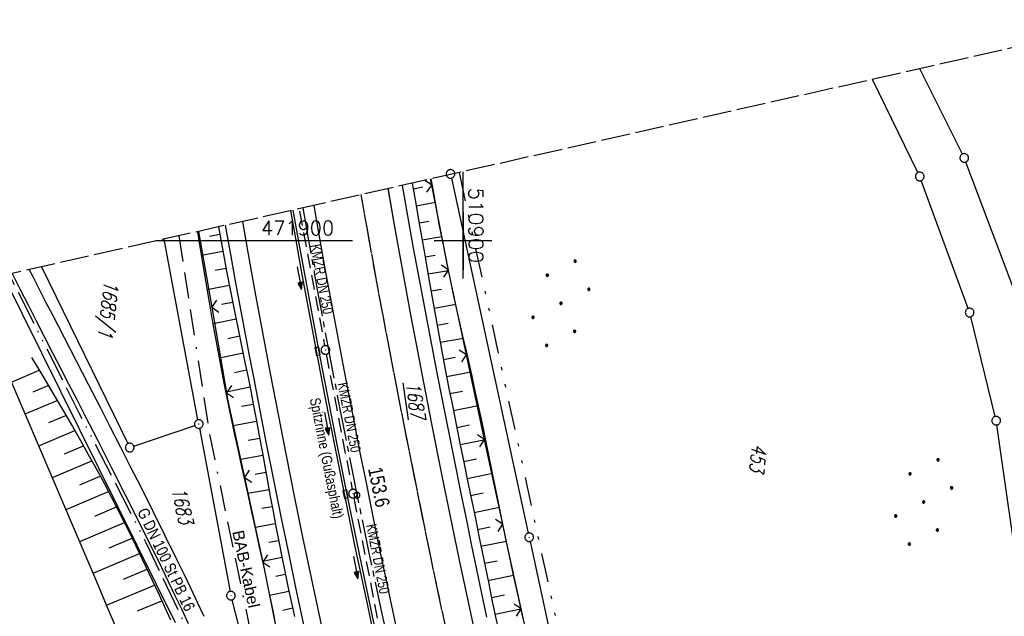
# Model space of a CAD drawing. Extents: x 510737 to 511220, y 470973 to 471938.
# Tile 24 of 25: x 510823 to 510994, y 471835 to 471938. Entities that reach past the tile are written whole.
import ezdxf
from ezdxf.enums import TextEntityAlignment as Align

# ---------------------------------------------------------------- set-up
doc = ezdxf.new("R2010")
doc.units = 0
doc.header["$LTSCALE"] = 10
doc.header["$MEASUREMENT"] = 0
for name, pattern in [('ACAD_ISO13W100', [37, 12, -3, 12, -3, 0.5, -3, 0.5, -3]), ('ACAD_ISO16W100', [73, 15, -6.5, 15, -6.5, 15, -7, 1, -7]), ('ACHSE', [5.5, 4, -0.5, 0.5, -0.5]), ('LT00', [0]), ('LT05', [0.7, 0.5, -0.2]), ('LT09', [0.54, 0.2, -0.1, 0.02, -0.1, 0.02, -0.1]), ('LT14', [0.6, 0.5, -0.1]), ('STRICHLINIE2', [0.375, 0.25, -0.125])]:
    doc.linetypes.add(name, pattern=pattern)
doc.layers.get('0').update_dxf_attribs({"linetype": 'LT00'})
for name, color, linetype in [('-AX-020', 250, 'ACHSE'), ('-Halt-Pfeil', 4, 'LT00'), ('-Haltung', 182, 'STRICHLINIE2'), ('-Haltungsbeschriftung', 182, 'LT00'), ('-ST-20-1', 250, 'LT00'), ('BAB-KABEL', 220, 'ACAD_ISO16W100'), ('BAB-KABEL_TEXT', 221, 'Continuous'), ('DFK_AB_FLNR', 7, 'Continuous'), ('DFK_AB_L', 21, 'LT00'), ('DFK_AB_P', 7, 'LT00'), ('DFK_FLUR_NR', 250, 'LT00'), ('DFK_GZPKT', 250, 'LT00'), ('DFK_KATASTER', 250, 'LT00'), ('DFK_NUTZUNG', 250, 'LT00'), ('GASLTG', 250, 'ACAD_ISO13W100'), ('GASLTG_TEXT', 250, 'Continuous'), ('GEMARKUNGSGRENZE', 3, 'LT09'), ('RINNE_TEXT', 11, 'Continuous'), ('V94_AFBR_BAB', 250, 'LT00'), ('V94_BOESCH', 250, 'LT00'), ('V94_BOSCHUNG', 250, 'LT00'), ('V94_KA_PRUF', 182, 'LT00'), ('V94_LD_MARK', 250, 'LT00'), ('V94_LG_MARK', 250, 'LT05'), ('V94_RASTER', 250, 'LT00'), ('V94_RINNE', 182, 'LT00'), ('V94_SINKK', 182, 'LT00'), ('V94_ZAUN', 40, 'LT00'), ('V95_AFBR_BAB', 250, 'LT00'), ('V95_BOESCH', 250, 'LT00'), ('V95_BOSCHUNG', 250, 'LT00'), ('V95_KA_PRUF', 182, 'LT00'), ('V95_LD_MARK', 250, 'LT00'), ('V95_LG_MARK', 250, 'LT05'), ('V95_RASTER', 250, 'LT00'), ('V95_RINNE', 182, 'LT00'), ('V95_SINKK', 182, 'LT00'), ('V95_ZAUN', 40, 'LT00')]:
    doc.layers.add(name, color=color, linetype=linetype)
doc.layers.add('-BLATT_95-RAND', color=7, linetype='LT14', plot=False)
doc.styles.add('Arial', font='ARIAL.TTF')
doc.styles.add('Beschrift', font='ARIAL.TTF')
doc.styles.add('Haltungsbeschriftung', font='ARIAL.TTF', dxfattribs={"width": 0.75})
doc.styles.get("Standard").update_dxf_attribs({"font": 'romans.shx'})
doc.styles.add('Versorgungsltg', font='ARIAL.TTF', dxfattribs={"width": 0.8, "height": 2})

# ---------------------------------------------------------------- blocks, each defined once
blk = doc.blocks.new('SYMB7010')
at = {"color": 0, "linetype": 'ByBlock'}
for points in [[(-0.031408, 0.499213), (-0.093728, 0.49134), (-0.15457, 0.475719), (-0.212975, 0.452595), (-0.268021, 0.422333), (-0.31884, 0.385411), (-0.36463, 0.342411), (-0.40467, 0.29401), (-0.438329, 0.240973), (-0.465074, 0.184136), (-0.484486, 0.124395), (-0.496256, 0.062692), (-0.5002, 0)], [(-0.5002, 0), (-0.496256, -0.062692), (-0.484486, -0.124395), (-0.465075, -0.184136), (-0.438329, -0.240973), (-0.404671, -0.29401), (-0.36463, -0.342411), (-0.31884, -0.385411), (-0.268021, -0.422333), (-0.212975, -0.452595), (-0.154571, -0.475719), (-0.093728, -0.49134), (-0.031408, -0.499213), (0.031408, -0.499213)], [(0.5002, 0), (0.496256, 0.062692), (0.484485, 0.124395), (0.465074, 0.184136), (0.438329, 0.240973), (0.40467, 0.29401), (0.36463, 0.342411), (0.31884, 0.385411), (0.268021, 0.422333), (0.212975, 0.452595), (0.15457, 0.475719), (0.093728, 0.49134), (0.031408, 0.499213), (-0.031408, 0.499213)], [(0.031408, -0.499213), (0.093728, -0.491341), (0.15457, -0.475719), (0.212975, -0.452595), (0.268021, -0.422333), (0.31884, -0.385411), (0.36463, -0.342411), (0.404671, -0.294011), (0.438329, -0.240974), (0.465075, -0.184136), (0.484486, -0.124395), (0.496256, -0.062692), (0.500201, 0)]]:
    blk.add_lwpolyline(points, dxfattribs=at)
blk = doc.blocks.new('SYMB0003')
at = {"color": 0, "linetype": 'ByBlock'}
for p, q in [((-0.015712, 0), (0.010166, 0.012015)), ((0, -0.021257), (-0.015712, 0)), ((0.010166, 0.012015), (0, -0.021257))]:
    blk.add_line(p, q, dxfattribs=at)
for points in [[(-0.031395, 0.499013), (-0.093691, 0.491144), (-0.154509, 0.475528), (-0.21289, 0.452414), (-0.267913, 0.422164), (-0.318712, 0.385257), (-0.364484, 0.342274), (-0.404509, 0.293893), (-0.438154, 0.240877), (-0.464888, 0.184062), (-0.484292, 0.124345), (-0.496058, 0.062667), (-0.5, 0)], [(-0.5, 0), (-0.496058, -0.062667), (-0.484292, -0.124345), (-0.464888, -0.184062), (-0.438154, -0.240877), (-0.404509, -0.293893), (-0.364485, -0.342274), (-0.318712, -0.385257), (-0.267914, -0.422164), (-0.21289, -0.452414), (-0.154509, -0.475529), (-0.093691, -0.491144), (-0.031395, -0.499014), (0.031395, -0.499014)], [(0.5, 0), (0.496057, 0.062667), (0.484292, 0.124345), (0.464888, 0.184062), (0.438153, 0.240877), (0.404509, 0.293893), (0.364484, 0.342274), (0.318712, 0.385257), (0.267913, 0.422164), (0.21289, 0.452414), (0.154509, 0.475528), (0.093691, 0.491144), (0.031395, 0.499013), (-0.031395, 0.499013)], [(0.031395, -0.499014), (0.093691, -0.491144), (0.154509, -0.475529), (0.21289, -0.452414), (0.267914, -0.422164), (0.318712, -0.385257), (0.364485, -0.342274), (0.404509, -0.293893), (0.438154, -0.240877), (0.464889, -0.184062), (0.484292, -0.124345), (0.496058, -0.062667), (0.5, 0)]]:
    blk.add_lwpolyline(points, dxfattribs=at)
blk = doc.blocks.new('SYMB0002')
at = {"color": 0, "linetype": 'ByBlock'}
for points in [[(-0.031395, 0.499013), (-0.093691, 0.491144), (-0.154509, 0.475528), (-0.21289, 0.452414), (-0.267913, 0.422164), (-0.318712, 0.385257), (-0.364484, 0.342274), (-0.404509, 0.293893), (-0.438154, 0.240877), (-0.464888, 0.184062), (-0.484292, 0.124345), (-0.496058, 0.062667), (-0.5, 0)], [(-0.5, 0), (-0.496058, -0.062667), (-0.484292, -0.124345), (-0.464888, -0.184062), (-0.438154, -0.240877), (-0.404509, -0.293893), (-0.364485, -0.342274), (-0.318712, -0.385257), (-0.267914, -0.422164), (-0.21289, -0.452414), (-0.154509, -0.475529), (-0.093691, -0.491144), (-0.031395, -0.499014), (0.031395, -0.499014)], [(0.5, 0), (0.496057, 0.062667), (0.484292, 0.124345), (0.464888, 0.184062), (0.438153, 0.240877), (0.404509, 0.293893), (0.364484, 0.342274), (0.318712, 0.385257), (0.267913, 0.422164), (0.21289, 0.452414), (0.154509, 0.475528), (0.093691, 0.491144), (0.031395, 0.499013), (-0.031395, 0.499013)], [(0.031395, -0.499014), (0.093691, -0.491144), (0.154509, -0.475529), (0.21289, -0.452414), (0.267914, -0.422164), (0.318712, -0.385257), (0.364485, -0.342274), (0.404509, -0.293893), (0.438154, -0.240877), (0.464889, -0.184062), (0.484292, -0.124345), (0.496058, -0.062667), (0.5, 0)]]:
    blk.add_lwpolyline(points, dxfattribs=at)
blk = doc.blocks.new('SYMB0652')
at = {"color": 0, "linetype": 'ByBlock'}
blk.add_lwpolyline([(-0.15, -0.075), (0.15, -0.075), (0.15, 0.075), (-0.15, 0.075), (-0.15, -0.075)], dxfattribs=at)
blk = doc.blocks.new('SYMB0024')
at = {"color": 0, "linetype": 'ByBlock'}
for p, q in [((-0.5, 0.5), (0, 0)), ((0, 0), (0.5, 0.5))]:
    blk.add_line(p, q, dxfattribs=at)
blk = doc.blocks.new('Ackerland7')
at = {"layer": 'DFK_NUTZUNG', "color": 0, "linetype": 'ByBlock'}
for p, q in [((-4, 3.93), (-4, 3.67)), ((-3.95, 3.63), (-3.95, 3.97)), ((-3.9, 3.99), (-3.9, 3.61)), ((-3.85, 3.6), (-3.85, 4)), ((-3.8, 3.99), (-3.8, 3.61)), ((-3.75, 3.63), (-3.75, 3.97)), ((-3.7, 3.93), (-3.7, 3.67)), ((-3.65, 3.8), (-3.65, 3.8)), ((3.7, 3.93), (3.7, 3.67)), ((3.75, 3.63), (3.75, 3.97)), ((3.8, 3.99), (3.8, 3.61)), ((3.85, 3.6), (3.85, 4)), ((3.9, 3.99), (3.9, 3.61)), ((3.95, 3.63), (3.95, 3.97)), ((4, 3.93), (4, 3.67)), ((4.05, 3.8), (4.05, 3.8)), ((-7.85, 0.13), (-7.85, -0.13)), ((-7.8, -0.17), (-7.8, 0.17)), ((-7.75, 0.19), (-7.75, -0.19)), ((-7.7, -0.2), (-7.7, 0.2)), ((-7.65, 0.19), (-7.65, -0.19)), ((-7.6, -0.17), (-7.6, 0.17)), ((-7.55, 0.13), (-7.55, -0.13)), ((-7.5, 0), (-7.5, 0)), ((-0.15, 0.13), (-0.15, -0.13)), ((-0.1, -0.17), (-0.1, 0.17)), ((-0.05, 0.19), (-0.05, -0.19)), ((0, -0.2), (0, 0.2)), ((0.05, 0.19), (0.05, -0.19)), ((0.1, -0.17), (0.1, 0.17)), ((0.15, 0.13), (0.15, -0.13)), ((0.2, 0), (0.2, 0)), ((7.55, 0.13), (7.55, -0.13)), ((7.6, -0.17), (7.6, 0.17)), ((7.65, 0.19), (7.65, -0.19)), ((7.7, -0.2), (7.7, 0.2)), ((7.75, 0.19), (7.75, -0.19)), ((7.8, -0.17), (7.8, 0.17)), ((7.85, 0.13), (7.85, -0.13)), ((7.9, 0), (7.9, 0)), ((-4, -3.67), (-4, -3.93)), ((-3.95, -3.97), (-3.95, -3.63)), ((-3.9, -3.61), (-3.9, -3.99)), ((-3.85, -4), (-3.85, -3.6)), ((-3.8, -3.61), (-3.8, -3.99)), ((-3.75, -3.97), (-3.75, -3.63)), ((-3.7, -3.67), (-3.7, -3.93)), ((-3.65, -3.8), (-3.65, -3.8)), ((3.7, -3.67), (3.7, -3.93)), ((3.75, -3.97), (3.75, -3.63)), ((3.8, -3.61), (3.8, -3.99)), ((3.85, -4), (3.85, -3.6)), ((3.9, -3.61), (3.9, -3.99)), ((3.95, -3.97), (3.95, -3.63)), ((4, -3.67), (4, -3.93)), ((4.05, -3.8), (4.05, -3.8))]:
    blk.add_line(p, q, dxfattribs=at)
for points in [[(-3.65, 3.8), (-3.67, 3.89), (-3.73, 3.96), (-3.81, 3.99), (-3.89, 3.99), (-3.97, 3.96), (-4.03, 3.89), (-4.05, 3.8), (-4.03, 3.71), (-3.97, 3.64), (-3.89, 3.6), (-3.81, 3.6), (-3.73, 3.64), (-3.67, 3.71), (-3.65, 3.8)], [(4.05, 3.8), (4.03, 3.89), (3.97, 3.96), (3.89, 3.99), (3.81, 3.99), (3.73, 3.96), (3.67, 3.89), (3.65, 3.8), (3.67, 3.71), (3.73, 3.64), (3.81, 3.61), (3.89, 3.61), (3.97, 3.64), (4.03, 3.71), (4.05, 3.8)], [(-7.5, 0), (-7.52, 0.09), (-7.58, 0.16), (-7.66, 0.19), (-7.74, 0.19), (-7.82, 0.16), (-7.88, 0.09), (-7.9, 0)], [(0.2, 0), (0.18, 0.09), (0.12, 0.16), (0.04, 0.19), (-0.04, 0.19), (-0.12, 0.16), (-0.18, 0.09), (-0.2, 0)], [(-0.2, 0), (-0.18, -0.09), (-0.12, -0.16), (-0.04, -0.19), (0.04, -0.19), (0.12, -0.16), (0.18, -0.09), (0.2, 0)], [(7.9, 0), (7.88, 0.09), (7.82, 0.16), (7.74, 0.19), (7.66, 0.19), (7.58, 0.16), (7.52, 0.09), (7.5, 0)], [(7.5, 0), (7.52, -0.09), (7.58, -0.16), (7.66, -0.19), (7.74, -0.19), (7.82, -0.16), (7.88, -0.09), (7.9, 0)], [(-7.9, 0), (-7.88, -0.09), (-7.82, -0.16), (-7.74, -0.19), (-7.66, -0.19), (-7.58, -0.16), (-7.52, -0.09), (-7.5, 0)], [(-3.65, -3.8), (-3.67, -3.71), (-3.73, -3.64), (-3.81, -3.61), (-3.89, -3.61), (-3.97, -3.64), (-4.03, -3.71), (-4.05, -3.8), (-4.03, -3.89), (-3.97, -3.96), (-3.89, -3.99), (-3.81, -3.99), (-3.73, -3.96), (-3.67, -3.89), (-3.65, -3.8)], [(4.05, -3.8), (4.03, -3.71), (3.97, -3.64), (3.89, -3.61), (3.81, -3.61), (3.73, -3.64), (3.67, -3.71), (3.65, -3.8), (3.67, -3.89), (3.73, -3.96), (3.81, -3.99), (3.89, -3.99), (3.97, -3.96), (4.03, -3.89), (4.05, -3.8)]]:
    blk.add_lwpolyline(points, dxfattribs=at)
blk = doc.blocks.new('SYMB0070')
at = {"color": 0, "linetype": 'ByBlock'}
for p, q in [((-0.5, 0), (0.2, 0)), ((0.5, 0), (0.2, 0.1)), ((0.2, 0.1), (0.2, 0)), ((0.468, 0), (0.21, 0.086)), ((0.21, 0.086), (0.21, -0.086)), ((0.21, -0.086), (0.468, 0)), ((0.22, -0.072), (0.437, 0)), ((0.23, -0.058), (0.405, 0)), ((0.24, -0.045), (0.374, 0)), ((0.342, 0), (0.25, 0.031)), ((0.25, 0.031), (0.25, -0.031)), ((0.25, -0.031), (0.342, 0)), ((0.26, -0.017), (0.31, 0)), ((0.27, -0.003), (0.279, 0))]:
    blk.add_line(p, q, dxfattribs=at)
for points in [[(0.2, 0), (0.2, -0.1), (0.5, 0)], [(0.437, 0), (0.22, 0.072), (0.22, -0.072)], [(0.405, 0), (0.23, 0.058), (0.23, -0.058)], [(0.374, 0), (0.24, 0.045), (0.24, -0.045)], [(0.31, 0), (0.26, 0.017), (0.26, -0.017)], [(0.279, 0), (0.27, 0.003), (0.27, -0.003)]]:
    blk.add_lwpolyline(points, dxfattribs=at)

msp = doc.modelspace()

# ---------------------------------------------------------------- linework, layer by layer
at = {"layer": '-AX-020', "ltscale": 0.2, "flags": 128}
msp.add_lwpolyline([(510872.26, 471905.73), (510873.18, 471900.44), (510874.84, 471891.24), (510876.54, 471882.05), (510878.3, 471872.88), (510880.1, 471863.71), (510881.95, 471854.55), (510883.84, 471845.4), (510885.78, 471836.26), (510887.76, 471827.12), (510889.78, 471818), (510891.83, 471808.88), (510893.93, 471799.78), (510896.06, 471790.68), (510898.23, 471781.59), (510900.44, 471772.51), (510902.67, 471763.44), (510904.94, 471754.37), (510907.24, 471745.32), (510909.57, 471736.27), (510911.93, 471727.22), (510914.31, 471718.19), (510916.72, 471709.16), (510919.15, 471700.14), (510921.61, 471691.12), (510924.09, 471682.11), (510926.59, 471673.11), (510929.1, 471664.11), (510931.64, 471655.12), (510934.19, 471646.13), (510936.76, 471637.14), (510939.34, 471628.16), (510941.94, 471619.19), (510944.55, 471610.22), (510947.17, 471601.25), (510949.8, 471592.28), (510952.43, 471583.31), (510955.08, 471574.35), (510957.73, 471565.39), (510960.38, 471556.43), (510963.04, 471547.47), (510967.7, 471531.77), (510970.25, 471523.2), (510975.26, 471506.32), (510980.27, 471489.44), (510985.27, 471472.57), (510990.27, 471455.68), (510995.25, 471438.8), (511000.21, 471421.91), (511005.16, 471405.01), (511010.09, 471388.11), (511014.99, 471371.2), (511019.86, 471354.28), (511024.7, 471337.36), (511029.51, 471320.42), (511034.28, 471303.47), (511039.01, 471286.52), (511043.7, 471269.55), (511048.34, 471252.56), (511052.93, 471235.57), (511057.46, 471218.56), (511061.95, 471201.53), (511066.37, 471184.49), (511070.73, 471167.43), (511075.02, 471150.36), (511079.24, 471133.27), (511083.39, 471116.16), (511086.57, 471102.84), (511090.59, 471085.7), (511094.53, 471068.54), (511098.39, 471051.37), (511102.17, 471034.17), (511105.87, 471016.96), (511107.23, 471010.5)], dxfattribs=at)
at = {"layer": '-BLATT_95-RAND'}
msp.add_lwpolyline([(510736.69, 471875.13), (510940.32, 470972.83), (511220.28, 471036.01), (511016.64, 471938.32), (510736.69, 471875.13)], dxfattribs=at)
at = {"layer": '-Haltung'}
for p, q in [((510871.72, 471905.13), (510876.04, 471881.86)), ((510876.32, 471880.38), (510880.82, 471856.99)), ((510881.1, 471855.52), (510885.6, 471832.4))]:
    msp.add_line(p, q, dxfattribs=at)
at = {"layer": 'BAB-KABEL', "ltscale": 0.03, "flags": 128}
msp.add_lwpolyline([(510850.82, 471900.89), (510856.18, 471866.27), (510867.23, 471812.82), (510879.85, 471762.88), (510891.51, 471713.81), (510903.79, 471665.07), (510916.06, 471616.28), (510929.64, 471568.08), (510950.96, 471501.37), (510971.61, 471429.82), (510974.35, 471422.76), (510989.55, 471366.87), (511004.5, 471314.2), (511016.36, 471270.84), (511026.28, 471232.42), (511039.24, 471184.15), (511056.6, 471116.88), (511065.91, 471078.27), (511077.6, 471030.01), (511083.57, 471005.16)], dxfattribs=at)
at = {"layer": 'DFK_AB_L'}
for p, q in [((510897.99, 471910.87), (510911.28, 471849.42)), ((510854.14, 471869.04), (510848.29, 471900.32)), ((510854.42, 471867.56), (510859.7, 471839.32)), ((510911.6, 471847.96), (510928.91, 471768.12)), ((510860.02, 471837.85), (510872.81, 471787.43))]:
    msp.add_line(p, q, dxfattribs=at)
at = {"layer": 'DFK_KATASTER'}
for p, q in [((510986.38, 471915.04), (510979.05, 471929.83)), ((510978.68, 471911.84), (510970.81, 471927.97)), ((510995.65, 471890.74), (510986.98, 471913.67)), ((510987.38, 471888.3), (510979.27, 471910.47)), ((510827.08, 471895.53), (510842, 471864.9)), ((510820.43, 471894.04), (510850.19, 471833.93)), ((510992.05, 471869.61), (510987.82, 471886.87)), ((510843.04, 471864.47), (510853.57, 471868.06)), ((510996.58, 471838.7), (510992.34, 471868.14))]:
    msp.add_line(p, q, dxfattribs=at)
at = {"layer": 'GASLTG', "ltscale": 0.05, "flags": 128}
msp.add_lwpolyline([(510965.32, 470978.47), (510963.04, 470987.52), (510958.9, 471003.95), (510955.49, 471017.71), (510952.71, 471029.57), (510949.12, 471043.32), (510947.11, 471049.65), (510945.47, 471054.35), (510943.23, 471059.89), (510941.57, 471063.44), (510935.07, 471076.84), (510929.46, 471087.43), (510924.03, 471097.17), (510920.63, 471102.92), (510918.34, 471107.02), (510915.79, 471111.7), (510910.96, 471120.83), (510912.32, 471123.08), (510917.24, 471131.31), (510922.37, 471141.78), (510927.85, 471155.36), (510932.26, 471168.96), (510933.53, 471173.87), (510935.44, 471185.47), (510935.73, 471195.31), (510935.31, 471202.83), (510933.43, 471223.77), (510931.94, 471235.74), (510929.25, 471258.51), (510929.25, 471258.51), (510925.81, 471285.73), (510922.77, 471311.04), (510920.61, 471328.91), (510919.25, 471339.83), (510916.05, 471365.82), (510916.05, 471365.82), (510915.03, 471373.83), (510915.02, 471373.93), (510913.43, 471389.38), (510913.23, 471391.37), (510912.23, 471398.07), (510908.11, 471411.44), (510900.34, 471427.73), (510898.31, 471432.55), (510896.81, 471437.11), (510894.09, 471447.99), (510892.65, 471455.06), (510890.05, 471473.48), (510888.69, 471486.01), (510887.86, 471495.05), (510886.05, 471510.71), (510883.64, 471529.86), (510881.08, 471548.71), (510879.22, 471564.32), (510877.29, 471580.36), (510875.58, 471601.31), (510874.02, 471612.33), (510872.42, 471620.73), (510869.82, 471631.46), (510866.47, 471642.47), (510864.43, 471650.69), (510863.21, 471657.09), (510862.93, 471664.8), (510863.08, 471672.09), (510864.2, 471678.59), (510865.31, 471681.47), (510867.01, 471686.48), (510873.32, 471699.46), (510875.52, 471705.96), (510877.51, 471713.97), (510878.5, 471721.02), (510878.92, 471729.8), (510878.2, 471738.28), (510875.95, 471752.14), (510872.54, 471766.7), (510869.78, 471780.52), (510865.37, 471797.42), (510861.12, 471810.98), (510858.56, 471818.8), (510854.88, 471827.36), (510845.16, 471847.74), (510833.55, 471870.29), (510821.46, 471894.27)], dxfattribs=at)
at = {"layer": 'GEMARKUNGSGRENZE', "ltscale": 2.5, "flags": 128}
msp.add_lwpolyline([(510899.31, 471911.84), (510912.91, 471849.01), (510930.53, 471767.72), (510947.5, 471695.56), (510972.15, 471610.02), (510987.56, 471561.13), (510988.88, 471556.96), (510998.36, 471526.88), (511023.64, 471445.76), (511025.92, 471438.31), (511028.87, 471429.14), (511055.24, 471334.96), (511075.56, 471262.69), (511076.64, 471258.87), (511081.08, 471243.06), (511102.94, 471153.98), (511126.45, 471060.17), (511135.35, 471016.84)], dxfattribs=at)
at = {"layer": 'V94_AFBR_BAB'}
for points in [[(510904.13, 471834.83), (510903.25, 471838.96), (510902.39, 471843.09), (510901.53, 471847.23), (510900.68, 471851.37), (510899.62, 471856.58), (510898.56, 471861.79), (510897.52, 471867), (510896.49, 471872.22), (510895.46, 471877.44), (510894.64, 471881.7), (510893.82, 471885.97), (510893.02, 471890.24), (510892.22, 471894.51), (510891.45, 471898.78), (510890.68, 471903.05), (510890.05, 471906.68), (510889.54, 471909.63)], [(510896.35, 471798), (510895.36, 471802.26), (510894.16, 471807.45), (510892.97, 471812.64), (510891.8, 471817.83), (510890.64, 471823.03), (510888.81, 471831.42), (510887.02, 471839.81), (510885.27, 471848.22), (510884.2, 471853.45), (510883.15, 471858.67), (510882.11, 471863.9), (510881.08, 471869.14), (510880.06, 471874.37), (510879.24, 471878.66), (510878.42, 471882.96), (510877.62, 471887.25), (510876.82, 471891.55), (510876.03, 471895.85), (510875.26, 471900.15), (510874.51, 471904.42), (510874.21, 471906.17)], [(510879.91, 471799.92), (510879.26, 471802.74), (510878.28, 471807.02), (510877.31, 471811.3), (510876.35, 471815.58), (510875.39, 471819.87), (510874.28, 471824.96), (510873.18, 471830.07), (510872.09, 471835.17), (510871.02, 471840.28), (510869.96, 471845.39), (510868.61, 471852), (510867.28, 471858.61), (510865.96, 471865.23), (510864.67, 471871.85), (510863.83, 471876.15), (510863.01, 471880.45), (510862.19, 471884.76), (510861.39, 471889.06), (510860.59, 471893.37), (510859.81, 471897.68), (510858.92, 471902.72)], [(510855.2, 471834.98), (510854.05, 471837.42), (510852.89, 471839.85), (510851.72, 471842.28), (510850.54, 471844.7), (510848.47, 471848.92), (510846.39, 471853.14), (510844.28, 471857.35), (510842.54, 471860.8), (510840.79, 471864.25), (510839.03, 471867.7), (510837.27, 471871.14), (510835.2, 471875.17), (510833.12, 471879.21), (510831.04, 471883.24), (510828.95, 471887.27), (510827.83, 471889.43), (510826.71, 471891.6), (510825.6, 471893.77), (510824.95, 471895.05)], [(510821.99, 471894.36), (510823.39, 471891.59), (510824.79, 471888.81), (510826.2, 471886.05), (510827.59, 471883.35), (510828.97, 471880.65), (510830.36, 471877.96), (510831.76, 471875.27), (510833.15, 471872.57), (510834.53, 471869.88), (510836.87, 471865.31), (510839.2, 471860.74), (510841.51, 471856.16), (510843.1, 471853), (510844.68, 471849.82), (510846.26, 471846.65), (510847.82, 471843.47), (510849, 471841.05), (510850.16, 471838.63), (510851.32, 471836.2), (510852.45, 471833.76)]]:
    msp.add_lwpolyline(points, dxfattribs=at)
at = {"layer": 'V94_BOESCH'}
for points in [[(510891.18, 471910), (510891.24, 471909.66), (510891.8, 471906.48), (510892.36, 471903.31), (510892.92, 471900.11), (510893.48, 471896.91), (510894.04, 471893.71), (510894.6, 471890.51), (510895.17, 471887.31), (510895.75, 471884.11), (510896.33, 471880.92), (510896.93, 471877.72), (510897.56, 471874.46), (510898.2, 471871.2), (510898.85, 471867.94), (510899.51, 471864.69), (510900.18, 471861.43), (510900.85, 471858.17), (510901.51, 471854.92), (510902.18, 471851.66), (510902.74, 471848.91), (510903.3, 471846.15), (510903.86, 471843.39), (510904.43, 471840.63), (510905, 471837.88), (510905.58, 471835.12), (510906.18, 471832.37)], [(510910.39, 471834.55), (510909.62, 471838.09), (510908.85, 471841.63), (510908.09, 471845.18), (510907.35, 471848.72), (510906.76, 471851.56), (510906.18, 471854.4), (510905.6, 471857.24), (510905.03, 471860.08), (510904.45, 471862.92), (510903.87, 471865.76), (510903.28, 471868.6), (510902.68, 471871.44), (510902.06, 471874.27), (510901.55, 471876.58), (510901.03, 471878.89), (510900.51, 471881.19), (510899.98, 471883.5), (510899.46, 471885.81), (510898.94, 471888.12), (510898.43, 471890.43), (510897.93, 471892.74), (510897.24, 471896.03), (510896.59, 471899.34), (510895.95, 471902.64), (510895.34, 471905.95), (510894.75, 471909.27), (510894.5, 471910.75)], [(510867.86, 471832.19), (510867.12, 471835.97), (510866.35, 471839.74), (510865.56, 471843.51), (510864.75, 471847.27), (510864.14, 471850.05), (510863.53, 471852.83), (510862.91, 471855.6), (510862.3, 471858.38), (510861.68, 471861.16), (510861.07, 471863.93), (510860.47, 471866.71), (510859.88, 471869.49), (510859.31, 471872.28), (510858.63, 471875.69), (510857.97, 471879.11), (510857.34, 471882.53), (510856.72, 471885.95), (510856.13, 471889.38), (510855.54, 471892.81), (510854.97, 471896.24), (510854.41, 471899.68), (510854.09, 471901.63)], [(510857.71, 471902.45), (510858.14, 471899.93), (510858.6, 471897.37), (510859.08, 471894.77), (510859.59, 471892.18), (510860.1, 471889.59), (510860.62, 471887), (510861.15, 471884.41), (510861.68, 471881.82), (510862.21, 471879.23), (510862.74, 471876.64), (510863.26, 471874.05), (510863.77, 471871.45), (510864.26, 471868.84), (510864.75, 471866.23), (510865.22, 471863.61), (510865.7, 471861), (510866.17, 471858.38), (510866.64, 471855.77), (510867.12, 471853.15), (510867.61, 471850.54), (510868.11, 471847.93), (510868.62, 471845.32), (510869.15, 471842.74), (510869.69, 471840.15), (510870.25, 471837.57), (510870.82, 471834.99)], [(510825.35, 471879.81), (510826.78, 471877.43), (510828.2, 471875.04), (510829.61, 471872.65), (510831.02, 471870.26), (510832.41, 471867.86), (510833.79, 471865.45), (510835.16, 471863.03), (510836.5, 471860.61), (510837.83, 471858.17), (510839.12, 471855.72), (510840.35, 471853.34), (510841.56, 471850.94), (510842.74, 471848.54), (510843.91, 471846.12), (510845.06, 471843.7), (510846.21, 471841.27), (510847.34, 471838.84), (510848.48, 471836.4), (510849.41, 471834.39)], [(510848.5, 471810.95), (510847.35, 471814.47), (510846.12, 471817.95), (510844.8, 471821.41), (510843.39, 471824.82), (510841.71, 471828.86), (510840.02, 471832.9), (510838.33, 471836.94), (510836.64, 471840.98), (510834.64, 471845.72), (510832.63, 471850.46), (510830.61, 471855.19), (510828.59, 471859.92), (510826.57, 471864.65), (510824.54, 471869.38), (510822.51, 471874.11), (510820.48, 471878.83)]]:
    msp.add_lwpolyline(points, dxfattribs=at)
at = {"layer": 'V94_BOSCHUNG'}
for p, q in [((510891.35, 471909.05), (510893.02, 471909.36)), ((510891.87, 471906.1), (510895.21, 471906.7)), ((510892.39, 471903.16), (510894.07, 471903.45)), ((510857.94, 471901.12), (510856.11, 471900.79)), ((510892.91, 471900.21), (510896.31, 471900.78)), ((510858.45, 471898.17), (510854.76, 471897.5)), ((510893.42, 471897.25), (510895.15, 471897.55)), ((510859, 471895.24), (510857.13, 471894.88)), ((510893.94, 471894.3), (510897.48, 471894.9)), ((510859.56, 471892.3), (510855.75, 471891.55)), ((510894.46, 471891.34), (510896.28, 471891.65)), ((510860.14, 471889.37), (510858.2, 471888.98)), ((510894.98, 471888.37), (510898.73, 471889.04)), ((510860.74, 471886.43), (510856.78, 471885.63)), ((510895.51, 471885.41), (510897.45, 471885.77)), ((510861.34, 471883.49), (510859.33, 471883.08)), ((510896.05, 471882.46), (510900.05, 471883.19)), ((510861.94, 471880.55), (510857.86, 471879.73)), ((510896.6, 471879.5), (510898.66, 471879.89)), ((510821.88, 471875.56), (510826.67, 471877.6)), ((510862.54, 471877.61), (510860.48, 471877.19)), ((510897.16, 471876.54), (510901.38, 471877.36)), ((510825.64, 471873.9), (510828.22, 471875)), ((510863.14, 471874.66), (510858.99, 471873.84)), ((510897.73, 471873.59), (510899.88, 471874.01)), ((510824.25, 471870.05), (510829.76, 471872.39)), ((510863.72, 471871.71), (510861.65, 471871.31)), ((510898.31, 471870.65), (510902.66, 471871.51)), ((510828.36, 471868.54), (510831.29, 471869.78)), ((510864.28, 471868.75), (510860.2, 471867.98)), ((510898.9, 471867.71), (510901.09, 471868.14)), ((510826.62, 471864.54), (510832.81, 471867.17)), ((510864.83, 471865.8), (510862.83, 471865.42)), ((510831.05, 471863.16), (510834.31, 471864.55)), ((510899.5, 471864.76), (510903.89, 471865.64)), ((510865.36, 471862.84), (510861.47, 471862.13)), ((510828.98, 471859.02), (510835.78, 471861.91)), ((510900.1, 471861.81), (510902.3, 471862.26)), ((510833.69, 471857.77), (510837.23, 471859.27)), ((510865.9, 471859.89), (510864.01, 471859.54)), ((510900.71, 471858.86), (510905.09, 471859.78)), ((510831.33, 471853.5), (510838.65, 471856.61)), ((510866.43, 471856.93), (510862.77, 471856.26)), ((510901.31, 471855.92), (510903.5, 471856.38)), ((510836.27, 471852.34), (510840.04, 471853.94)), ((510866.96, 471853.99), (510865.19, 471853.66)), ((510901.91, 471852.99), (510906.28, 471853.89)), ((510833.68, 471847.98), (510841.4, 471851.26)), ((510867.51, 471851.04), (510864.07, 471850.39)), ((510902.51, 471850.06), (510904.7, 471850.5)), ((510838.79, 471846.89), (510842.73, 471848.56)), ((510868.07, 471848.1), (510866.39, 471847.78)), ((510903.1, 471847.13), (510907.5, 471848)), ((510836.01, 471842.45), (510844.03, 471845.86)), ((510868.65, 471845.17), (510865.34, 471844.51)), ((510903.7, 471844.18), (510905.91, 471844.63)), ((510841.25, 471841.42), (510845.33, 471843.14)), ((510869.25, 471842.25), (510867.61, 471841.9)), ((510904.31, 471841.23), (510908.74, 471842.15)), ((510838.33, 471836.95), (510846.61, 471840.41)), ((510869.87, 471839.32), (510866.58, 471838.62)), ((510904.92, 471838.29), (510907.14, 471838.75)), ((510843.68, 471835.93), (510847.88, 471837.68)), ((510870.51, 471836.4), (510868.84, 471836.03)), ((510905.54, 471835.35), (510910.01, 471836.29))]:
    msp.add_line(p, q, dxfattribs=at)
at = {"layer": 'V94_LD_MARK'}
for points in [[(510910.25, 471796.38), (510909.85, 471798.03), (510909.25, 471800.55), (510908.03, 471805.68), (510906.84, 471810.82), (510905.66, 471815.95), (510904.51, 471821.09), (510903.37, 471826.24), (510902.02, 471832.4), (510900.7, 471838.56), (510899.4, 471844.73), (510898.13, 471850.9), (510896.35, 471859.6), (510894.62, 471868.31), (510892.93, 471877.02), (510891.95, 471882.11), (510890.99, 471887.2), (510890.05, 471892.29), (510889.12, 471897.38), (510888.2, 471902.47), (510887.07, 471908.87), (510887.04, 471909.07)], [(510883.08, 471799.55), (510882.49, 471802.11), (510880.4, 471811.3), (510878.35, 471820.5), (510876.8, 471827.55), (510875.28, 471834.6), (510873.78, 471841.66), (510872.3, 471848.73), (510870.86, 471855.8), (510869.44, 471862.87), (510868.04, 471869.95), (510866.68, 471877.04), (510865.35, 471884.13), (510864.04, 471891.22), (510862.77, 471898.33), (510861.89, 471903.39)]]:
    msp.add_lwpolyline(points, dxfattribs=at)
at = {"layer": 'V94_LG_MARK', "flags": 128}
msp.add_lwpolyline([(510905.18, 471796.97), (510904.66, 471799.18), (510903.64, 471803.52), (510902.64, 471807.86), (510901.64, 471812.2), (510900.65, 471816.54), (510899.68, 471820.88), (510898.71, 471825.23), (510897.61, 471830.25), (510896.53, 471835.28), (510895.46, 471840.3), (510894.41, 471845.33), (510893.37, 471850.36), (510890.77, 471863.26), (510888.24, 471876.17), (510887.25, 471881.33), (510886.27, 471886.49), (510885.31, 471891.65), (510884.37, 471896.82), (510883.44, 471901.99), (510882.38, 471908.02)], dxfattribs=at)
at = {"layer": 'V94_RASTER'}
for p, q in [((510900, 471905), (510900, 471895)), ((510905, 471900), (510895, 471900))]:
    msp.add_line(p, q, dxfattribs=at)
at = {"layer": 'V94_RINNE'}
for points in [[(510870.15, 471905.26), (510871.17, 471899.45), (510872.11, 471894.22), (510873.07, 471889), (510874.05, 471883.77), (510875.04, 471878.55), (510876.04, 471873.34), (510877.05, 471868.13), (510878.08, 471862.92), (510879.12, 471857.72), (510880.17, 471852.52), (510881.24, 471847.33), (510882.3, 471842.24), (510883.38, 471837.16), (510884.47, 471832.09), (510885.58, 471827.01), (510886.69, 471821.94), (510888.14, 471815.45), (510889.6, 471808.97), (510891.08, 471802.49), (510892, 471798.51)], [(510892.55, 471798.45), (510892.09, 471800.43), (510891.09, 471804.74), (510890.1, 471809.07), (510889.12, 471813.39), (510888.14, 471817.71), (510887.18, 471822.04), (510885.79, 471828.38), (510884.41, 471834.72), (510883.06, 471841.07), (510881.74, 471847.42), (510879.96, 471856.08), (510878.22, 471864.74), (510876.52, 471873.42), (510875.26, 471879.95), (510874.04, 471886.48), (510872.83, 471893.01), (510871.65, 471899.55), (510870.63, 471905.36)]]:
    msp.add_lwpolyline(points, dxfattribs=at)
at = {"layer": 'V94_ZAUN'}
for p, q in [((510897.48, 471894.97), (510894.57, 471909.68)), ((510854.24, 471901.66), (510856.51, 471888.51)), ((510856.51, 471888.51), (510859.06, 471873.73)), ((510903.73, 471865.62), (510900.59, 471880.29)), ((510906.87, 471850.96), (510903.73, 471865.62)), ((510865.33, 471844.39), (510868.28, 471829.69)), ((510913.28, 471821.65), (510910.07, 471836.3))]:
    msp.add_line(p, q, dxfattribs=at)
for points in [[(510894.57, 471909.68), (510894.37, 471910.72)], [(510900.59, 471880.29), (510897.92, 471892.74), (510897.48, 471894.97)], [(510859.06, 471873.73), (510859.31, 471872.29), (510862.19, 471859.06)], [(510862.19, 471859.06), (510864.75, 471847.28), (510865.33, 471844.39)], [(510910.07, 471836.3), (510907.35, 471848.72), (510906.87, 471850.96)]]:
    msp.add_lwpolyline(points, dxfattribs=at)
at = {"layer": 'V95_AFBR_BAB'}
for points in [[(510904.13, 471834.83), (510903.25, 471838.96), (510902.39, 471843.09), (510901.53, 471847.23), (510900.68, 471851.37), (510899.62, 471856.58), (510898.56, 471861.79), (510897.52, 471867), (510896.49, 471872.22), (510895.46, 471877.44), (510894.64, 471881.7), (510893.82, 471885.97), (510893.02, 471890.24), (510892.22, 471894.51), (510891.45, 471898.78), (510890.68, 471903.05), (510890.05, 471906.68), (510889.54, 471909.63)], [(510888.81, 471831.42), (510887.02, 471839.81), (510885.27, 471848.22), (510884.2, 471853.45), (510883.15, 471858.67), (510882.11, 471863.9), (510881.08, 471869.14), (510880.06, 471874.37), (510879.24, 471878.66), (510878.42, 471882.96), (510877.62, 471887.25), (510876.82, 471891.55), (510876.03, 471895.85), (510875.26, 471900.15), (510874.51, 471904.42), (510874.21, 471906.17)], [(510873.18, 471830.07), (510872.09, 471835.17), (510871.02, 471840.28), (510869.96, 471845.39), (510868.61, 471852), (510867.28, 471858.61), (510865.96, 471865.23), (510864.67, 471871.85), (510863.83, 471876.15), (510863.01, 471880.45), (510862.19, 471884.76), (510861.39, 471889.06), (510860.59, 471893.37), (510859.81, 471897.68), (510858.92, 471902.72)], [(510855.2, 471834.98), (510854.05, 471837.42), (510852.89, 471839.85), (510851.72, 471842.28), (510850.54, 471844.7), (510848.47, 471848.92), (510846.39, 471853.14), (510844.28, 471857.35), (510842.54, 471860.8), (510840.79, 471864.25), (510839.03, 471867.7), (510837.27, 471871.14), (510835.2, 471875.17), (510833.12, 471879.21), (510831.04, 471883.24), (510828.95, 471887.27), (510827.83, 471889.43), (510826.71, 471891.6), (510825.6, 471893.77), (510824.95, 471895.05)], [(510821.99, 471894.36), (510823.39, 471891.59), (510824.79, 471888.81), (510826.2, 471886.05), (510827.59, 471883.35), (510828.97, 471880.65), (510830.36, 471877.96), (510831.76, 471875.27), (510833.15, 471872.57), (510834.53, 471869.88), (510836.87, 471865.31), (510839.2, 471860.74), (510841.51, 471856.16), (510843.1, 471853), (510844.68, 471849.82), (510846.26, 471846.65), (510847.82, 471843.47), (510849, 471841.05), (510850.16, 471838.63), (510851.32, 471836.2), (510852.45, 471833.76)]]:
    msp.add_lwpolyline(points, dxfattribs=at)
at = {"layer": 'V95_BOESCH'}
for points in [[(510891.18, 471910), (510891.24, 471909.66), (510891.8, 471906.48), (510892.36, 471903.31), (510892.92, 471900.11), (510893.48, 471896.91), (510894.04, 471893.71), (510894.6, 471890.51), (510895.17, 471887.31), (510895.75, 471884.11), (510896.33, 471880.92), (510896.93, 471877.72), (510897.56, 471874.46), (510898.2, 471871.2), (510898.85, 471867.94), (510899.51, 471864.69), (510900.18, 471861.43), (510900.85, 471858.17), (510901.51, 471854.92), (510902.18, 471851.66), (510902.74, 471848.91), (510903.3, 471846.15), (510903.86, 471843.39), (510904.43, 471840.63), (510905, 471837.88), (510905.58, 471835.12), (510906.18, 471832.37)], [(510910.39, 471834.55), (510909.62, 471838.09), (510908.85, 471841.63), (510908.09, 471845.18), (510907.35, 471848.72), (510906.76, 471851.56), (510906.18, 471854.4), (510905.6, 471857.24), (510905.03, 471860.08), (510904.45, 471862.92), (510903.87, 471865.76), (510903.28, 471868.6), (510902.68, 471871.44), (510902.06, 471874.27), (510901.55, 471876.58), (510901.03, 471878.89), (510900.51, 471881.19), (510899.98, 471883.5), (510899.46, 471885.81), (510898.94, 471888.12), (510898.43, 471890.43), (510897.93, 471892.74), (510897.24, 471896.03), (510896.59, 471899.34), (510895.95, 471902.64), (510895.34, 471905.95), (510894.75, 471909.27), (510894.5, 471910.75)], [(510867.86, 471832.19), (510867.12, 471835.97), (510866.35, 471839.74), (510865.56, 471843.51), (510864.75, 471847.27), (510864.14, 471850.05), (510863.53, 471852.83), (510862.91, 471855.6), (510862.3, 471858.38), (510861.68, 471861.16), (510861.07, 471863.93), (510860.47, 471866.71), (510859.88, 471869.49), (510859.31, 471872.28), (510858.63, 471875.69), (510857.97, 471879.11), (510857.34, 471882.53), (510856.72, 471885.95), (510856.13, 471889.38), (510855.54, 471892.81), (510854.97, 471896.24), (510854.41, 471899.68), (510854.09, 471901.63)], [(510857.71, 471902.45), (510858.14, 471899.93), (510858.6, 471897.37), (510859.08, 471894.77), (510859.59, 471892.18), (510860.1, 471889.59), (510860.62, 471887), (510861.15, 471884.41), (510861.68, 471881.82), (510862.21, 471879.23), (510862.74, 471876.64), (510863.26, 471874.05), (510863.77, 471871.45), (510864.26, 471868.84), (510864.75, 471866.23), (510865.22, 471863.61), (510865.7, 471861), (510866.17, 471858.38), (510866.64, 471855.77), (510867.12, 471853.15), (510867.61, 471850.54), (510868.11, 471847.93), (510868.62, 471845.32), (510869.15, 471842.74), (510869.69, 471840.15), (510870.25, 471837.57), (510870.82, 471834.99)], [(510825.35, 471879.81), (510826.78, 471877.43), (510828.2, 471875.04), (510829.61, 471872.65), (510831.02, 471870.26), (510832.41, 471867.86), (510833.79, 471865.45), (510835.16, 471863.03), (510836.5, 471860.61), (510837.83, 471858.17), (510839.12, 471855.72), (510840.35, 471853.34), (510841.56, 471850.94), (510842.74, 471848.54), (510843.91, 471846.12), (510845.06, 471843.7), (510846.21, 471841.27), (510847.34, 471838.84), (510848.48, 471836.4), (510849.41, 471834.39)], [(510848.5, 471810.95), (510847.35, 471814.47), (510846.12, 471817.95), (510844.8, 471821.41), (510843.39, 471824.82), (510841.71, 471828.86), (510840.02, 471832.9), (510838.33, 471836.94), (510836.64, 471840.98), (510834.64, 471845.72), (510832.63, 471850.46), (510830.61, 471855.19), (510828.59, 471859.92), (510826.57, 471864.65), (510824.54, 471869.38), (510822.51, 471874.11), (510820.48, 471878.83)]]:
    msp.add_lwpolyline(points, dxfattribs=at)
at = {"layer": 'V95_BOSCHUNG'}
for p, q in [((510891.35, 471909.05), (510893.02, 471909.36)), ((510891.87, 471906.1), (510895.21, 471906.7)), ((510892.39, 471903.16), (510894.07, 471903.45)), ((510857.94, 471901.12), (510856.11, 471900.79)), ((510892.91, 471900.21), (510896.31, 471900.78)), ((510858.45, 471898.17), (510854.76, 471897.5)), ((510893.42, 471897.25), (510895.15, 471897.55)), ((510859, 471895.24), (510857.13, 471894.88)), ((510893.94, 471894.3), (510897.48, 471894.9)), ((510859.56, 471892.3), (510855.75, 471891.55)), ((510894.46, 471891.34), (510896.28, 471891.65)), ((510860.14, 471889.37), (510858.2, 471888.98)), ((510894.98, 471888.37), (510898.73, 471889.04)), ((510860.74, 471886.43), (510856.78, 471885.63)), ((510895.51, 471885.41), (510897.45, 471885.77)), ((510861.34, 471883.49), (510859.33, 471883.08)), ((510896.05, 471882.46), (510900.05, 471883.19)), ((510861.94, 471880.55), (510857.86, 471879.73)), ((510896.6, 471879.5), (510898.66, 471879.89)), ((510821.88, 471875.56), (510826.67, 471877.6)), ((510862.54, 471877.61), (510860.48, 471877.19)), ((510897.16, 471876.54), (510901.38, 471877.36)), ((510825.64, 471873.9), (510828.22, 471875)), ((510863.14, 471874.66), (510858.99, 471873.84)), ((510897.73, 471873.59), (510899.88, 471874.01)), ((510824.25, 471870.05), (510829.76, 471872.39)), ((510863.72, 471871.71), (510861.65, 471871.31)), ((510898.31, 471870.65), (510902.66, 471871.51)), ((510828.36, 471868.54), (510831.29, 471869.78)), ((510864.28, 471868.75), (510860.2, 471867.98)), ((510898.9, 471867.71), (510901.09, 471868.14)), ((510826.62, 471864.54), (510832.81, 471867.17)), ((510864.83, 471865.8), (510862.83, 471865.42)), ((510831.05, 471863.16), (510834.31, 471864.55)), ((510899.5, 471864.76), (510903.89, 471865.64)), ((510865.36, 471862.84), (510861.47, 471862.13)), ((510828.98, 471859.02), (510835.78, 471861.91)), ((510900.1, 471861.81), (510902.3, 471862.26)), ((510833.69, 471857.77), (510837.23, 471859.27)), ((510865.9, 471859.89), (510864.01, 471859.54)), ((510900.71, 471858.86), (510905.09, 471859.78)), ((510831.33, 471853.5), (510838.65, 471856.61)), ((510866.43, 471856.93), (510862.77, 471856.26)), ((510901.31, 471855.92), (510903.5, 471856.38)), ((510836.27, 471852.34), (510840.04, 471853.94)), ((510866.96, 471853.99), (510865.19, 471853.66)), ((510901.91, 471852.99), (510906.28, 471853.89)), ((510833.68, 471847.98), (510841.4, 471851.26)), ((510867.51, 471851.04), (510864.07, 471850.39)), ((510902.51, 471850.06), (510904.7, 471850.5)), ((510838.79, 471846.89), (510842.73, 471848.56)), ((510868.07, 471848.1), (510866.39, 471847.78)), ((510903.1, 471847.13), (510907.5, 471848)), ((510836.01, 471842.45), (510844.03, 471845.86)), ((510868.65, 471845.17), (510865.34, 471844.51)), ((510903.7, 471844.18), (510905.91, 471844.63)), ((510841.25, 471841.42), (510845.33, 471843.14)), ((510869.25, 471842.25), (510867.61, 471841.9)), ((510904.31, 471841.23), (510908.74, 471842.15)), ((510838.33, 471836.95), (510846.61, 471840.41)), ((510869.87, 471839.32), (510866.58, 471838.62)), ((510904.92, 471838.29), (510907.14, 471838.75)), ((510843.68, 471835.93), (510847.88, 471837.68)), ((510870.51, 471836.4), (510868.84, 471836.03)), ((510905.54, 471835.35), (510910.01, 471836.29))]:
    msp.add_line(p, q, dxfattribs=at)
at = {"layer": 'V95_LD_MARK'}
for points in [[(510902.02, 471832.4), (510900.7, 471838.56), (510899.4, 471844.73), (510898.13, 471850.9), (510896.35, 471859.6), (510894.62, 471868.31), (510892.93, 471877.02), (510891.95, 471882.11), (510890.99, 471887.2), (510890.05, 471892.29), (510889.12, 471897.38), (510888.2, 471902.47), (510887.05, 471909.07)], [(510895.78, 471747.14), (510893.48, 471756.28), (510891.21, 471765.43), (510888.98, 471774.59), (510886.78, 471783.75), (510884.62, 471792.93), (510882.49, 471802.11), (510880.4, 471811.3), (510878.35, 471820.5), (510876.8, 471827.55), (510875.28, 471834.6), (510873.78, 471841.66), (510872.3, 471848.73), (510870.86, 471855.8), (510869.44, 471862.87), (510868.04, 471869.95), (510866.68, 471877.04), (510865.35, 471884.13), (510864.04, 471891.22), (510862.77, 471898.33), (510861.89, 471903.39)]]:
    msp.add_lwpolyline(points, dxfattribs=at)
at = {"layer": 'V95_LG_MARK', "flags": 128}
msp.add_lwpolyline([(510926.23, 471713.72), (510925.31, 471717.12), (510924.39, 471720.51), (510923.48, 471723.91), (510922.57, 471727.3), (510921.38, 471731.78), (510920.21, 471736.27), (510919.04, 471740.76), (510917.89, 471745.24), (510916.74, 471749.74), (510915.2, 471755.83), (510913.67, 471761.94), (510912.15, 471768.04), (510910.65, 471774.15), (510909.13, 471780.4), (510907.62, 471786.66), (510906.13, 471792.92), (510904.66, 471799.18), (510903.64, 471803.52), (510902.64, 471807.86), (510901.64, 471812.2), (510900.65, 471816.54), (510899.68, 471820.88), (510898.71, 471825.23), (510897.61, 471830.25), (510896.53, 471835.28), (510895.46, 471840.3), (510894.41, 471845.33), (510893.37, 471850.36), (510890.77, 471863.26), (510888.24, 471876.17), (510887.25, 471881.33), (510886.27, 471886.49), (510885.31, 471891.65), (510884.37, 471896.82), (510883.44, 471901.99), (510882.38, 471908.02)], dxfattribs=at)
at = {"layer": 'V95_RASTER'}
for p, q in [((510900, 471893.49), (510900, 471911.99)), ((510880.87, 471900), (510846.86, 471900)), ((510905, 471900), (510895, 471900))]:
    msp.add_line(p, q, dxfattribs=at)
at = {"layer": 'V95_RINNE'}
for points in [[(510870.15, 471905.26), (510871.17, 471899.45), (510872.11, 471894.22), (510873.07, 471889), (510874.05, 471883.77), (510875.04, 471878.55), (510876.04, 471873.34), (510877.05, 471868.13), (510878.08, 471862.92), (510879.12, 471857.72), (510880.17, 471852.52), (510881.24, 471847.33), (510882.3, 471842.24), (510883.38, 471837.16), (510884.47, 471832.09)], [(510884.41, 471834.72), (510883.06, 471841.07), (510881.74, 471847.42), (510879.96, 471856.08), (510878.22, 471864.74), (510876.52, 471873.42), (510875.26, 471879.95), (510874.04, 471886.48), (510872.83, 471893.01), (510871.65, 471899.55), (510870.63, 471905.36)]]:
    msp.add_lwpolyline(points, dxfattribs=at)
at = {"layer": 'V95_ZAUN'}
for p, q in [((510894.57, 471909.68), (510894.37, 471910.72)), ((510897.48, 471894.97), (510894.57, 471909.68)), ((510854.24, 471901.66), (510856.51, 471888.51)), ((510856.51, 471888.51), (510859.06, 471873.73)), ((510903.73, 471865.62), (510900.59, 471880.29)), ((510906.87, 471850.96), (510903.73, 471865.62)), ((510865.33, 471844.39), (510868.28, 471829.69)), ((510913.28, 471821.65), (510910.07, 471836.3))]:
    msp.add_line(p, q, dxfattribs=at)
for points in [[(510900.59, 471880.29), (510897.92, 471892.74), (510897.48, 471894.97)], [(510859.06, 471873.73), (510859.31, 471872.29), (510862.19, 471859.06)], [(510862.19, 471859.06), (510864.75, 471847.28), (510865.33, 471844.39)], [(510910.07, 471836.3), (510907.35, 471848.72), (510906.87, 471850.96)]]:
    msp.add_lwpolyline(points, dxfattribs=at)

# ---------------------------------------------------------------- block references
at = {"layer": '-Halt-Pfeil', "yscale": 4, "zscale": 4}
for p, xscale, rotation in [((510871.66, 471893.57), 3.999999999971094, 280.5261639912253), ((510876.41, 471868.35), 4.000000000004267, 280.8745439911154), ((510881.41, 471843.47), 4.000000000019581, 281.0105639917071)]:
    msp.add_blockref('SYMB0070', p, dxfattribs=dict(at, xscale=xscale, rotation=rotation))
at = {"layer": '-ST-20-1', "rotation": 258.929999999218}
msp.add_blockref('SYMB0002', (510881.66, 471855.98), dxfattribs=at)
at = {"layer": 'DFK_AB_P', "xscale": 1.499999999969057, "yscale": 1.5, "zscale": 1.5, "rotation": 251.2881100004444}
for p in [(510897.83, 471911.6), (510854.28, 471868.3), (510911.44, 471848.69), (510859.84, 471838.58)]:
    msp.add_blockref('SYMB0003', p, dxfattribs=at)
at = {"layer": 'DFK_GZPKT', "xscale": 1.499999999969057, "yscale": 1.5, "zscale": 1.5, "rotation": 251.2881100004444}
for p in [(510986.71, 471914.37), (510979.01, 471911.17), (510987.64, 471887.6), (510992.23, 471868.88), (510842.33, 471864.23)]:
    msp.add_blockref('SYMB7010', p, dxfattribs=at)
at = {"layer": 'DFK_NUTZUNG', "rotation": 251.2883000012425}
for p in [(510916.93, 471889.2), (510979.69, 471854.81)]:
    msp.add_blockref('Ackerland7', p, dxfattribs=at)
at = {"layer": 'V94_KA_PRUF', "xscale": 1.500000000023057, "yscale": 1.5, "zscale": 1.5, "rotation": 263.3409047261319}
for p in [(510876.18, 471881.12), (510880.96, 471856.25)]:
    msp.add_blockref('SYMB0003', p, dxfattribs=at)
at = {"layer": 'V94_SINKK', "yscale": 4.5, "zscale": 4.5}
for p, xscale, rotation in [((510874.84, 471880.9), 4.500000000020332, 280.8591051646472), ((510879.67, 471856.16), 4.499999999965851, 281.4575527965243)]:
    msp.add_blockref('SYMB0652', p, dxfattribs=dict(at, xscale=xscale, rotation=rotation))
at = {"layer": 'V94_ZAUN', "yscale": 2.099999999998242, "zscale": 2.1}
for p, xscale, rotation in [((510894.57, 471909.68), 2.100000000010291, 101.1864239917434), ((510897.48, 471894.97), 2.100000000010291, 101.1864239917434), ((510856.51, 471888.51), 2.099999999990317, 279.7993139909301), ((510900.59, 471880.29), 2.099999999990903, 102.0821939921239), ((510859.06, 471873.73), 2.099999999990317, 279.7993139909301), ((510903.73, 471865.62), 2.099999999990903, 102.0821939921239), ((510862.19, 471859.06), 2.100000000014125, 282.2591239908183), ((510906.87, 471850.96), 2.099999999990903, 102.0821939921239), ((510865.33, 471844.39), 2.100000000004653, 281.3379139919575), ((510910.07, 471836.3), 2.100000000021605, 102.35865399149)]:
    msp.add_blockref('SYMB0024', p, dxfattribs=dict(at, xscale=xscale, rotation=rotation))
at = {"layer": 'V95_KA_PRUF', "xscale": 1.500000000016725, "yscale": 1.500000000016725, "zscale": 1.5, "rotation": 282.7179066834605}
for p in [(510876.18, 471881.12), (510880.96, 471856.25)]:
    msp.add_blockref('SYMB0003', p, dxfattribs=at)
at = {"layer": 'V95_SINKK', "zscale": 4.5}
for p, xscale, yscale, rotation in [((510874.84, 471880.9), 4.499999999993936, 4.499999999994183, 281.010340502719), ((510879.67, 471856.16), 4.499999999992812, 4.499999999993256, 281.6304886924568)]:
    msp.add_blockref('SYMB0652', p, dxfattribs=dict(at, xscale=xscale, yscale=yscale, rotation=rotation))
at = {"layer": 'V95_ZAUN', "yscale": 2.100000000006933, "zscale": 2.1}
for p, xscale, rotation in [((510894.57, 471909.68), 2.09999999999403, 101.1859966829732), ((510897.48, 471894.97), 2.09999999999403, 101.1859966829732), ((510856.51, 471888.51), 2.099999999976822, 279.8001466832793), ((510900.59, 471880.29), 2.10000000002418, 102.0814366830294), ((510859.06, 471873.73), 2.099999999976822, 279.8001466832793), ((510903.73, 471865.62), 2.10000000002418, 102.0814366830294), ((510862.19, 471859.06), 2.10000000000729, 282.2597766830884), ((510906.87, 471850.96), 2.10000000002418, 102.0814366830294), ((510865.33, 471844.39), 2.099999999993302, 281.3364166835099), ((510910.07, 471836.3), 2.099999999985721, 102.3577066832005)]:
    msp.add_blockref('SYMB0024', p, dxfattribs=dict(at, xscale=xscale, rotation=rotation))

# ---------------------------------------------------------------- texts
at = {"layer": '-Haltungsbeschriftung', "style": 'Haltungsbeschriftung', "width": 0.75}
for rotation, p in [(280.5262, (510873.55, 471899.26)), (280.8745, (510878.28, 471875.31)), (281.0106, (510883.23, 471850.8))]:
    msp.add_text('KMZR DN 250', height=1.8, rotation=rotation, dxfattribs=at).set_placement(p)
at = {"layer": '-ST-20-1', "style": 'Beschrift', "width": 0.8}
msp.add_text('  153.6', height=2.5, rotation=-78.4977, dxfattribs=at).set_placement((510883.23, 471862.09))
at = {"layer": 'BAB-KABEL_TEXT', "style": 'Beschrift'}
msp.add_text('BAB-Kabel', height=2, rotation=281.9545, dxfattribs=at).set_placement((510861.47, 471842.98), align=Align.CENTER)
at = {"layer": 'DFK_AB_FLNR', "oblique": 13.754, "width": 0.75}
msp.add_text('%%U1687', height=2.5, rotation=278.7021, dxfattribs=at).set_placement((510890.07, 471875.36))
at = {"layer": 'DFK_FLUR_NR', "oblique": 13.754, "width": 0.75}
for s, rotation, p in [('1685/1', 263.3409, (510837.97, 471893.21)), ('453', 263.3409, (510950.1, 471864.94)), ('1683', 282.7179, (510849.53, 471857.03))]:
    msp.add_text(s, height=2.5, rotation=rotation, dxfattribs=at).set_placement(p)
at = {"layer": 'GASLTG_TEXT', "style": 'Versorgungsltg', "width": 0.8}
msp.add_text('G DN 100 St PB 16', height=2, rotation=295.57, dxfattribs=at).set_placement((510847.75, 471844.41), align=Align.CENTER)
at = {"layer": 'RINNE_TEXT', "style": 'Arial', "width": 0.8}
msp.add_text('Spitzrinne (Gußasphalt)', height=1.8, rotation=281.1451, dxfattribs=at).set_placement((510873.47, 471872.64))
at = {"layer": 'V95_RASTER'}
for s, rotation, width, p in [(' 510900', 269.9998, 1.017, (510901, 471910.99)), (' 471900', 359.9998, 0.983, (510863.37, 471901))]:
    msp.add_text(s, height=2.5, rotation=rotation, dxfattribs=dict(at, width=width)).set_placement(p)

doc.saveas('drawing.dxf')
